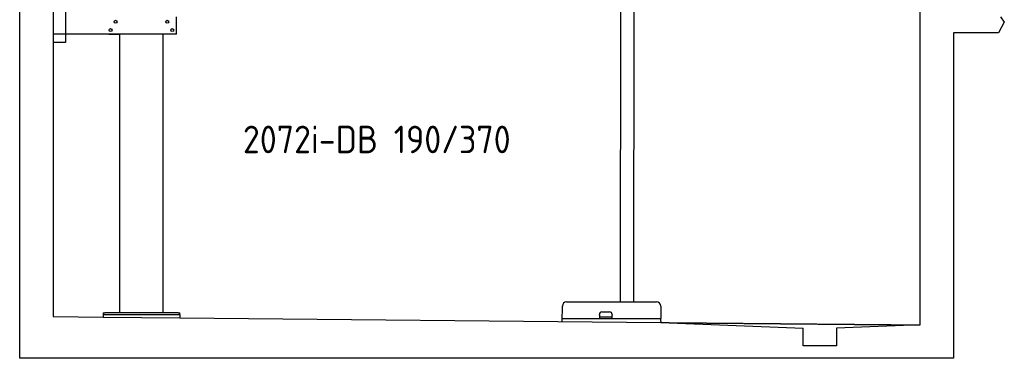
# Model space of a CAD drawing. Header units: millimetres. Extents: x 873 to 6785, y 5966 to 12016.
# Tile 1 of 4: x 873 to 6778, y 5966 to 7995. Entities that reach past the tile are written whole.
import ezdxf

# ---------------------------------------------------------------- set-up
doc = ezdxf.new("R2010")
doc.units = ezdxf.units.MM
doc.linetypes.add('GEN3', pattern=[6.25, 5, -1.25])
doc.layers.get('0').update_dxf_attribs({"lineweight": 25})
doc.layers.add('3', color=6, linetype='GEN3', lineweight=25)
doc.styles.add('STANDARD-1', font='arial.ttf')

msp = doc.modelspace()

# ---------------------------------------------------------------- linework, layer by layer
for p, q in [((872.8, 5965.9), (872.8, 12015.9)), ((1072.8, 11815.9), (1072.8, 6215.9)), ((4476.9, 8174), (4474, 6304)), ((4556.9, 8173.9), (4554, 6304)), ((6272.8, 6165.9), (6272.8, 8115.9)), ((1147.8, 8063), (1147.8, 7858)), ((1812.8, 7908), (1812.8, 8013)), ((6778.3, 7980.4), (6743.8, 7915.9)), ((6755.3, 8012.8), (6778.3, 7980.4)), ((6743.8, 7915.9), (6472.8, 7915.9)), ((6472.8, 7915.9), (6472.8, 5965.9)), ((1812.8, 7908), (1072.8, 7908)), ((1147.8, 7858), (1072.8, 7858)), ((1407.8, 7908), (1470.8, 7908)), ((1472.8, 6238), (1472.8, 7908)), ((1732.8, 6238), (1732.8, 7908)), ((1797.8, 7908), (1734.8, 7908)), ((4127.4, 6186.5), (4127.8, 6279)), ((4152.8, 6304), (4692.8, 6304)), ((4717.8, 6279), (4717.8, 6204)), ((1072.8, 6215.9), (1372.8, 6213)), ((1372.8, 6238), (1372.8, 6228)), ((1372.8, 6238), (1382.8, 6238)), ((1372.8, 6228), (1832.8, 6228)), ((1372.8, 6228), (1372.8, 6213)), ((1372.8, 6213), (1832.7, 6208.6)), ((1822.8, 6238), (1382.8, 6238)), ((1822.8, 6238), (1832.8, 6238)), ((1832.8, 6228), (1832.8, 6238)), ((1832.8, 6228), (1832.8, 6213)), ((1832.8, 6213), (1832.8, 6208.6)), ((1832.8, 6208.6), (4717.8, 6179.9)), ((4127.5, 6205.1), (4717.8, 6205.1)), ((4350, 6224), (4350, 6229)), ((4350, 6224), (4350, 6204)), ((4352, 6214), (4350, 6214)), ((4352, 6214), (4424, 6214)), ((4365, 6244), (4411, 6244)), ((4426, 6214), (4424, 6214)), ((4426, 6229), (4426, 6224)), ((4426, 6204), (4426, 6224)), ((4717.8, 6189), (4717.8, 6204)), ((4717.8, 6189), (4717.8, 6179.9)), ((4717.8, 6179.9), (5572.8, 6145.8)), ((5572.8, 6040.9), (5572.8, 6145.8)), ((6272.8, 6165.9), (5772.3, 6145.8)), ((5772.3, 6145.8), (5772.8, 6040.9)), ((5772.8, 6040.9), (5572.8, 6040.9)), ((6472.8, 5965.9), (872.8, 5965.9))]:
    msp.add_line(p, q)
for centre in [(1447.8, 7983), (1757.8, 7983), (1417.8, 7933), (1787.8, 7933)]:
    msp.add_circle(centre, 9)
for centre, radius, start, end in [((4152.8, 6279), 25, 90, 180), ((4692.8, 6279), 25, 0, 90), ((4365, 6229), 15, 90, 180), ((4411, 6229), 15, 0, 90)]:
    msp.add_arc(centre, radius, start, end)
at = {"layer": '3'}
msp.add_line((4717.8, 6179.9), (6272.8, 6165.9), dxfattribs=at)

# ---------------------------------------------------------------- texts
at = {"insert": (2211.7, 7360), "char_height": 165, "width": 2051.959, "attachment_point": 1, "style": 'STANDARD-1'}
msp.add_mtext('\\pt330;{\\Fisocp2|c0;2072i-DB 190/370}', dxfattribs=at)

doc.saveas('drawing.dxf')
